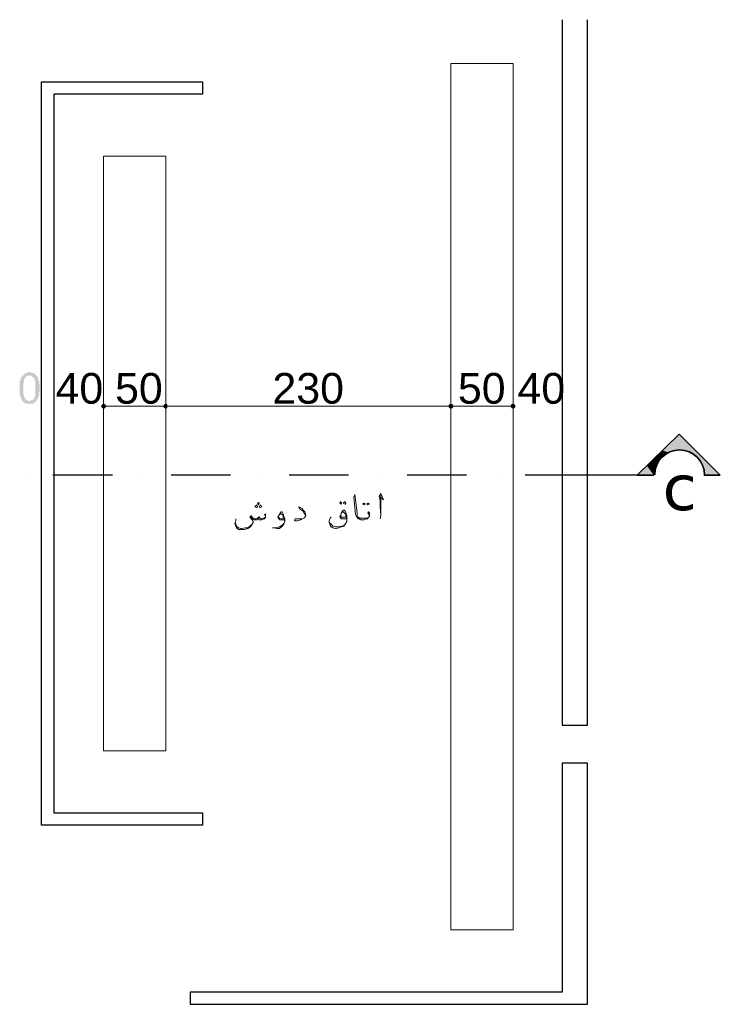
# Model space of a CAD drawing. Header units: metres. Extents: x 5.7 to 89.8, y 4 to 63.5.
# Tile 8 of 72: x 17.4 to 25.1, y 18.5 to 29.4. Entities that reach past the tile are written whole.
import ezdxf

# ---------------------------------------------------------------- set-up
doc = ezdxf.new("R2010")
doc.units = ezdxf.units.M
doc.header["$MEASUREMENT"] = 0
for name, color, linetype in [('PDF11_dim', 7, 'Continuous'), ('PDF11_furn', 7, 'Continuous'), ('PDF11_saghf kazeb', 7, 'Continuous'), ('PDF11_SECTION', 7, 'Continuous'), ('PDF11_Text', 7, 'Continuous'), ('PDF11_textt', 7, 'Continuous'), ('PDF11_wall', 7, 'Continuous')]:
    doc.layers.add(name, color=color, linetype=linetype)
doc.styles.add('PDF Arial', font='arial.ttf')
doc.styles.add('PDF Verdana', font='verdana.ttf')

msp = doc.modelspace()

# ---------------------------------------------------------------- hatches: boundary and pattern name
at = {"layer": 'PDF11_dim', "transparency": 33554559}
h = msp.add_hatch(color=256, dxfattribs=at)
h.paths.add_polyline_path([(17.388, 25.317), (17.388, 25.317), (17.388, 25.327), (17.388, 25.327), (17.388, 25.336), (17.388, 25.336), (17.388, 25.346), (17.388, 25.356), (17.388, 25.356), (17.388, 25.365), (17.388, 25.365), (17.388, 25.375), (17.388, 25.375), (17.388, 25.375), (17.388, 25.385), (17.388, 25.385), (17.388, 25.394), (17.388, 25.394), (17.397, 25.404), (17.397, 25.404), (17.397, 25.404), (17.397, 25.414), (17.397, 25.414), (17.397, 25.423), (17.397, 25.423), (17.407, 25.433), (17.407, 25.433), (17.407, 25.442), (17.407, 25.442), (17.416, 25.442), (17.416, 25.452), (17.416, 25.452), (17.426, 25.452), (17.426, 25.462), (17.426, 25.462), (17.436, 25.462), (17.436, 25.471), (17.436, 25.471), (17.436, 25.471), (17.445, 25.471), (17.445, 25.481), (17.455, 25.481), (17.455, 25.481), (17.465, 25.481), (17.465, 25.481), (17.474, 25.481), (17.474, 25.481), (17.474, 25.491), (17.484, 25.491), (17.493, 25.491), (17.493, 25.491), (17.493, 25.491), (17.503, 25.491), (17.503, 25.491), (17.513, 25.491), (17.513, 25.481), (17.522, 25.481), (17.522, 25.481), (17.532, 25.481), (17.532, 25.481), (17.532, 25.481), (17.542, 25.481), (17.542, 25.481), (17.551, 25.471), (17.551, 25.471), (17.551, 25.471), (17.561, 25.462), (17.561, 25.462), (17.561, 25.462), (17.571, 25.452), (17.571, 25.452), (17.571, 25.452), (17.58, 25.442), (17.58, 25.442), (17.58, 25.433), (17.58, 25.433), (17.59, 25.433), (17.59, 25.423), (17.59, 25.423), (17.59, 25.414), (17.59, 25.414), (17.59, 25.404), (17.599, 25.404), (17.599, 25.394), (17.599, 25.394), (17.599, 25.394), (17.599, 25.385), (17.599, 25.385), (17.599, 25.375), (17.599, 25.375), (17.599, 25.365), (17.599, 25.365), (17.599, 25.365), (17.609, 25.356), (17.609, 25.356), (17.609, 25.346), (17.609, 25.336), (17.609, 25.336), (17.609, 25.327), (17.609, 25.327), (17.609, 25.317), (17.609, 25.317), (17.609, 25.317), (17.609, 25.308), (17.609, 25.298), (17.609, 25.298), (17.609, 25.288), (17.609, 25.288), (17.609, 25.279), (17.609, 25.279), (17.599, 25.269), (17.599, 25.269), (17.599, 25.259), (17.599, 25.259), (17.599, 25.25), (17.599, 25.25), (17.599, 25.24), (17.599, 25.24), (17.599, 25.231), (17.599, 25.231), (17.599, 25.231), (17.599, 25.221), (17.59, 25.221), (17.59, 25.221), (17.59, 25.211), (17.59, 25.202), (17.59, 25.202), (17.59, 25.202), (17.58, 25.192), (17.58, 25.192), (17.58, 25.182), (17.58, 25.182), (17.571, 25.173), (17.571, 25.173), (17.571, 25.173), (17.561, 25.163), (17.561, 25.163), (17.561, 25.163), (17.561, 25.163), (17.551, 25.153), (17.551, 25.153), (17.542, 25.153), (17.542, 25.153), (17.542, 25.144), (17.532, 25.144), (17.532, 25.144), (17.522, 25.144), (17.522, 25.144), (17.513, 25.144), (17.513, 25.144), (17.503, 25.144), (17.503, 25.144), (17.493, 25.134), (17.493, 25.134), (17.493, 25.144), (17.484, 25.144), (17.484, 25.144), (17.474, 25.144), (17.474, 25.144), (17.465, 25.144), (17.465, 25.144), (17.455, 25.144), (17.455, 25.144), (17.445, 25.144), (17.445, 25.153), (17.445, 25.153), (17.436, 25.153), (17.436, 25.153), (17.426, 25.163), (17.426, 25.163), (17.426, 25.163), (17.416, 25.173), (17.416, 25.173), (17.416, 25.173), (17.416, 25.173), (17.416, 25.182), (17.407, 25.182), (17.407, 25.182), (17.407, 25.192), (17.407, 25.192), (17.407, 25.192), (17.407, 25.202), (17.397, 25.202), (17.397, 25.211), (17.397, 25.211), (17.397, 25.211), (17.397, 25.221), (17.397, 25.221), (17.397, 25.231), (17.388, 25.231), (17.388, 25.24), (17.388, 25.24), (17.388, 25.25), (17.388, 25.25), (17.388, 25.259), (17.388, 25.259), (17.388, 25.269), (17.388, 25.269), (17.388, 25.279), (17.388, 25.288), (17.388, 25.288), (17.388, 25.298), (17.388, 25.298), (17.388, 25.308), (17.388, 25.317)], flags=0)
h.paths.add_polyline_path([(17.426, 25.317), (17.426, 25.308), (17.426, 25.298), (17.426, 25.298), (17.426, 25.288), (17.426, 25.279), (17.426, 25.279), (17.426, 25.269), (17.426, 25.259), (17.426, 25.259), (17.426, 25.25), (17.426, 25.25), (17.436, 25.24), (17.436, 25.24), (17.436, 25.231), (17.436, 25.231), (17.436, 25.231), (17.436, 25.221), (17.436, 25.221), (17.436, 25.221), (17.436, 25.211), (17.445, 25.211), (17.445, 25.211), (17.445, 25.202), (17.445, 25.202), (17.445, 25.202), (17.445, 25.202), (17.455, 25.192), (17.455, 25.192), (17.455, 25.182), (17.465, 25.182), (17.465, 25.182), (17.474, 25.182), (17.474, 25.173), (17.474, 25.173), (17.484, 25.173), (17.484, 25.173), (17.493, 25.173), (17.493, 25.173), (17.503, 25.173), (17.503, 25.173), (17.513, 25.173), (17.513, 25.173), (17.513, 25.182), (17.522, 25.182), (17.522, 25.182), (17.532, 25.182), (17.532, 25.192), (17.532, 25.192), (17.542, 25.192), (17.542, 25.202), (17.542, 25.202), (17.542, 25.202), (17.551, 25.202), (17.551, 25.211), (17.551, 25.211), (17.551, 25.211), (17.551, 25.221), (17.551, 25.221), (17.551, 25.231), (17.551, 25.231), (17.561, 25.231), (17.561, 25.24), (17.561, 25.24), (17.561, 25.25), (17.561, 25.25), (17.561, 25.259), (17.561, 25.259), (17.561, 25.269), (17.561, 25.269), (17.561, 25.279), (17.561, 25.288), (17.561, 25.288), (17.561, 25.298), (17.561, 25.308), (17.561, 25.308), (17.561, 25.317), (17.561, 25.317), (17.561, 25.327), (17.561, 25.336), (17.561, 25.336), (17.561, 25.346), (17.561, 25.356), (17.561, 25.356), (17.561, 25.365), (17.561, 25.365), (17.561, 25.375), (17.561, 25.375), (17.561, 25.385), (17.561, 25.385), (17.561, 25.394), (17.551, 25.394), (17.551, 25.404), (17.551, 25.404), (17.551, 25.404), (17.551, 25.414), (17.551, 25.414), (17.551, 25.414), (17.551, 25.423), (17.542, 25.423), (17.542, 25.423), (17.542, 25.423), (17.542, 25.433), (17.542, 25.433), (17.532, 25.433), (17.532, 25.442), (17.522, 25.442), (17.522, 25.442), (17.522, 25.442), (17.513, 25.452), (17.513, 25.452), (17.503, 25.452), (17.503, 25.452), (17.493, 25.452), (17.493, 25.452), (17.493, 25.452), (17.484, 25.452), (17.484, 25.452), (17.474, 25.452), (17.474, 25.452), (17.465, 25.442), (17.465, 25.442), (17.465, 25.442), (17.455, 25.442), (17.455, 25.433), (17.455, 25.433), (17.445, 25.433), (17.445, 25.423), (17.445, 25.423), (17.445, 25.423), (17.445, 25.414), (17.445, 25.414), (17.436, 25.414), (17.436, 25.404), (17.436, 25.404), (17.436, 25.404), (17.436, 25.394), (17.436, 25.394), (17.436, 25.385), (17.436, 25.385), (17.436, 25.375), (17.426, 25.375), (17.426, 25.365), (17.426, 25.365), (17.426, 25.356), (17.426, 25.356), (17.426, 25.346), (17.426, 25.336), (17.426, 25.336), (17.426, 25.327), (17.426, 25.317), (17.426, 25.317), (17.426, 25.317)], flags=0)

# ---------------------------------------------------------------- linework, layer by layer
at = {"layer": 'PDF11_dim', "lineweight": 20}
for points in [[(17.628, 25.115), (17.628, 25.192)], [(17.763, 25.115), (17.763, 25.192)], [(23.359, 25.115), (23.359, 25.192)], [(18.341, 25.115), (18.36, 25.115), (18.938, 25.115), (18.967, 25.115)], [(19.015, 25.115), (19.044, 25.115), (22.078, 25.115), (22.107, 25.115)], [(22.165, 25.115), (22.193, 25.115), (22.762, 25.115), (22.791, 25.115)]]:
    msp.add_lwpolyline(points, dxfattribs=at)
for points in [[(18.312, 25.192), (18.312, 25.115)], [(18.996, 25.192), (18.996, 25.115)], [(22.136, 25.192), (22.136, 25.115)], [(22.82, 25.192), (22.82, 25.115)]]:
    msp.add_lwpolyline(points, close=True, dxfattribs=at)
at = {"layer": 'PDF11_dim', "transparency": 33554559}
for points in [[(18.293, 25.134), (18.312, 25.115), (18.283, 25.115)], [(18.283, 25.115), (18.293, 25.096), (18.312, 25.115)], [(18.312, 25.144), (18.293, 25.134), (18.312, 25.115)], [(18.293, 25.096), (18.312, 25.115), (18.312, 25.086)], [(18.312, 25.115), (18.331, 25.134), (18.312, 25.144)], [(18.341, 25.115), (18.312, 25.115), (18.331, 25.134)], [(18.312, 25.115), (18.312, 25.086), (18.331, 25.096)], [(18.331, 25.096), (18.341, 25.115), (18.312, 25.115)], [(18.977, 25.134), (18.967, 25.115), (18.996, 25.115)], [(18.977, 25.134), (18.996, 25.115), (18.967, 25.115)], [(18.967, 25.115), (18.996, 25.115), (18.977, 25.096)], [(18.967, 25.115), (18.977, 25.096), (18.996, 25.115)], [(18.996, 25.115), (18.996, 25.144), (18.977, 25.134)], [(18.996, 25.144), (18.977, 25.134), (18.996, 25.115)], [(18.996, 25.115), (18.977, 25.096), (18.996, 25.086)], [(18.977, 25.096), (18.996, 25.115), (18.996, 25.086)], [(19.015, 25.134), (18.996, 25.115), (18.996, 25.144)], [(18.996, 25.115), (19.015, 25.134), (18.996, 25.144)], [(19.015, 25.115), (19.015, 25.134), (18.996, 25.115)], [(19.015, 25.115), (18.996, 25.115), (19.015, 25.134)], [(18.996, 25.086), (19.015, 25.096), (18.996, 25.115)], [(19.015, 25.096), (18.996, 25.115), (19.015, 25.115)], [(18.996, 25.115), (18.996, 25.086), (19.015, 25.096)], [(19.015, 25.096), (19.015, 25.115), (18.996, 25.115)], [(22.116, 25.134), (22.107, 25.115), (22.136, 25.115)], [(22.116, 25.134), (22.136, 25.115), (22.107, 25.115)], [(22.107, 25.115), (22.136, 25.115), (22.116, 25.096)], [(22.107, 25.115), (22.116, 25.096), (22.136, 25.115)], [(22.136, 25.115), (22.136, 25.144), (22.116, 25.134)], [(22.136, 25.144), (22.116, 25.134), (22.136, 25.115)], [(22.136, 25.115), (22.116, 25.096), (22.136, 25.086)], [(22.116, 25.096), (22.136, 25.115), (22.136, 25.086)], [(22.155, 25.134), (22.136, 25.115), (22.136, 25.144)], [(22.136, 25.115), (22.155, 25.134), (22.136, 25.144)], [(22.165, 25.115), (22.155, 25.134), (22.136, 25.115)], [(22.165, 25.115), (22.136, 25.115), (22.155, 25.134)], [(22.136, 25.086), (22.155, 25.096), (22.136, 25.115)], [(22.155, 25.096), (22.136, 25.115), (22.165, 25.115)], [(22.136, 25.115), (22.136, 25.086), (22.155, 25.096)], [(22.155, 25.096), (22.165, 25.115), (22.136, 25.115)], [(22.8, 25.134), (22.791, 25.115), (22.82, 25.115)], [(22.791, 25.115), (22.82, 25.115), (22.8, 25.096)], [(22.82, 25.115), (22.82, 25.144), (22.8, 25.134)], [(22.82, 25.115), (22.8, 25.096), (22.82, 25.086)], [(22.839, 25.134), (22.82, 25.115), (22.82, 25.144)], [(22.848, 25.115), (22.839, 25.134), (22.82, 25.115)], [(22.82, 25.086), (22.839, 25.096), (22.82, 25.115)], [(22.839, 25.096), (22.82, 25.115), (22.848, 25.115)]]:
    msp.add_solid(points, dxfattribs=at)
at = {"layer": 'PDF11_furn', "lineweight": 18}
msp.add_lwpolyline([(21.423, 18.527), (21.423, 18.527)], dxfattribs=at)
at = {"layer": 'PDF11_saghf kazeb', "lineweight": 18}
for points in [[(22.136, 28.89), (22.82, 28.89), (22.82, 19.346), (22.136, 19.346)], [(18.996, 21.32), (18.312, 21.32), (18.312, 27.869), (18.996, 27.869)]]:
    msp.add_lwpolyline(points, close=True, dxfattribs=at)
at = {"layer": 'PDF11_SECTION', "lineweight": 30}
for points in [[(24.37, 24.354), (24.187, 24.354), (24.649, 24.807), (25.102, 24.354), (24.919, 24.354), (25.102, 24.354), (24.649, 24.807), (24.187, 24.354), (24.37, 24.354), (23.417, 24.354), (22.954, 24.354)], [(17.436, 24.354), (17.436, 24.354)], [(18.408, 24.354), (17.754, 24.354)], [(18.736, 24.354), (18.736, 24.354)], [(19.709, 24.354), (19.054, 24.354)], [(20.036, 24.354), (20.036, 24.354)], [(21.009, 24.354), (20.354, 24.354)], [(21.336, 24.354), (21.336, 24.354)], [(22.309, 24.354), (21.654, 24.354)], [(22.637, 24.354), (22.637, 24.354)]]:
    msp.add_lwpolyline(points, dxfattribs=at)
msp.add_lwpolyline([(24.929, 24.359, 0.999952), (24.38, 24.359, -0.999952)], format="xyb", close=True, dxfattribs=at)
at = {"layer": 'PDF11_SECTION', "transparency": 33554559}
for points in [[(24.649, 24.807), (24.466, 24.624), (24.649, 24.624)], [(24.649, 24.807), (24.649, 24.624), (24.832, 24.624)], [(24.649, 24.807), (24.649, 24.624), (24.832, 24.624)], [(24.447, 24.605), (24.544, 24.605), (24.466, 24.624)], [(24.544, 24.605), (24.466, 24.624), (24.649, 24.624)], [(24.746, 24.605), (24.852, 24.605), (24.649, 24.624)], [(24.852, 24.605), (24.649, 24.624), (24.832, 24.624)], [(24.746, 24.605), (24.852, 24.605), (24.649, 24.624)], [(24.852, 24.605), (24.649, 24.624), (24.832, 24.624)], [(24.293, 24.46), (24.399, 24.46), (24.38, 24.547)], [(24.38, 24.547), (24.457, 24.547), (24.447, 24.605)], [(24.399, 24.46), (24.38, 24.547), (24.457, 24.547)], [(24.457, 24.547), (24.447, 24.605), (24.544, 24.605)], [(24.842, 24.547), (24.909, 24.547), (24.746, 24.605)], [(24.909, 24.547), (24.746, 24.605), (24.852, 24.605)], [(24.842, 24.547), (24.909, 24.547), (24.746, 24.605)], [(24.909, 24.547), (24.746, 24.605), (24.852, 24.605)], [(24.9, 24.46), (24.996, 24.46), (24.842, 24.547)], [(24.996, 24.46), (24.842, 24.547), (24.909, 24.547)], [(24.9, 24.46), (24.996, 24.46), (24.842, 24.547)], [(24.996, 24.46), (24.842, 24.547), (24.909, 24.547)], [(24.187, 24.354), (24.37, 24.354), (24.293, 24.46)], [(24.37, 24.354), (24.293, 24.46), (24.399, 24.46)], [(24.919, 24.354), (25.102, 24.354), (24.9, 24.46)], [(25.102, 24.354), (24.9, 24.46), (24.996, 24.46)], [(24.919, 24.354), (25.102, 24.354), (24.9, 24.46)], [(25.102, 24.354), (24.9, 24.46), (24.996, 24.46)]]:
    msp.add_solid(points, dxfattribs=at)
at = {"layer": 'PDF11_textt', "lineweight": 20}
for points in [[(21.24, 23.901), (21.24, 23.911), (21.23, 23.93), (21.221, 23.94), (21.23, 23.95), (21.24, 23.94), (21.24, 23.921), (21.24, 23.911), (21.24, 23.901), (21.23, 23.892), (21.221, 23.873), (21.201, 23.873), (21.182, 23.863), (21.153, 23.863), (21.144, 23.863), (21.124, 23.873), (21.115, 23.873), (21.105, 23.892), (21.096, 23.901), (21.086, 23.921), (21.067, 24.113), (21.076, 24.142), (21.105, 23.94), (21.105, 23.911), (21.105, 23.901), (21.115, 23.892), (21.134, 23.882), (21.144, 23.882), (21.153, 23.882), (21.182, 23.882), (21.221, 23.882), (21.23, 23.892)], [(21.356, 24.113), (21.394, 24.084), (21.365, 24.152), (21.346, 24.123), (21.356, 24.075), (21.356, 24.007), (21.365, 23.911), (21.356, 23.873)], [(21.365, 23.911), (21.365, 23.978), (21.365, 24.084), (21.365, 24.133)], [(20.537, 23.911), (20.518, 23.94), (20.508, 23.959), (20.479, 23.978), (20.46, 23.998), (20.46, 24.007), (20.498, 23.988), (20.508, 23.969), (20.527, 23.95), (20.537, 23.911), (20.527, 23.892), (20.518, 23.882), (20.498, 23.873), (20.479, 23.863), (20.441, 23.853), (20.412, 23.853), (20.421, 23.873), (20.46, 23.873), (20.498, 23.873), (20.518, 23.882), (20.527, 23.892)], [(20.99, 23.873), (20.941, 23.873), (20.932, 23.873), (20.922, 23.882), (20.913, 23.892), (20.922, 23.911), (20.932, 23.94), (20.941, 23.959), (20.951, 23.969), (20.961, 23.969), (20.97, 23.959), (20.98, 23.94), (20.99, 23.911), (20.99, 23.892), (20.99, 23.863), (20.99, 23.844), (20.97, 23.815), (20.961, 23.795), (20.932, 23.786), (20.903, 23.776), (20.874, 23.767), (20.864, 23.767), (20.835, 23.776), (20.816, 23.786), (20.807, 23.805), (20.797, 23.834), (20.797, 23.844), (20.797, 23.853), (20.807, 23.882), (20.816, 23.892)], [(19.949, 23.873), (19.959, 23.844), (19.959, 23.834), (19.949, 23.815), (19.93, 23.786), (19.901, 23.767), (19.863, 23.757), (19.843, 23.757), (19.824, 23.757), (19.795, 23.757), (19.776, 23.776), (19.766, 23.795), (19.757, 23.824), (19.766, 23.853), (19.766, 23.873)], [(19.959, 23.844), (19.949, 23.863), (19.921, 23.892), (19.94, 23.911), (19.949, 23.892), (19.959, 23.882), (19.969, 23.873), (19.988, 23.873), (20.007, 23.882), (20.017, 23.892), (20.026, 23.892), (20.036, 23.882), (20.046, 23.873), (20.055, 23.873), (20.075, 23.882), (20.094, 23.892)], [(20.094, 23.901), (20.084, 23.921), (20.094, 23.93), (20.094, 23.911), (20.094, 23.901), (20.094, 23.892), (20.084, 23.873), (20.075, 23.873), (20.055, 23.863), (20.046, 23.863), (20.026, 23.863), (20.017, 23.873), (20.017, 23.892), (20.007, 23.873), (19.998, 23.863), (19.978, 23.863), (19.969, 23.863), (19.949, 23.873), (19.93, 23.901)], [(20.026, 23.901), (20.026, 23.892)], [(20.296, 23.863), (20.287, 23.863), (20.267, 23.863), (20.248, 23.863), (20.248, 23.873), (20.238, 23.873), (20.229, 23.892), (20.248, 23.921), (20.258, 23.94), (20.267, 23.95), (20.277, 23.95), (20.287, 23.93), (20.296, 23.901), (20.306, 23.873), (20.306, 23.844), (20.296, 23.815), (20.277, 23.795), (20.248, 23.767), (20.219, 23.767), (20.19, 23.776), (20.171, 23.776)], [(20.248, 23.921), (20.248, 23.93), (20.267, 23.93), (20.287, 23.911), (20.287, 23.892), (20.296, 23.882), (20.306, 23.844), (20.296, 23.824), (20.277, 23.805), (20.248, 23.786), (20.209, 23.776), (20.19, 23.776)], [(20.296, 23.882), (20.277, 23.873), (20.267, 23.873), (20.248, 23.882), (20.238, 23.892), (20.238, 23.901)], [(20.98, 23.892), (20.941, 23.892), (20.932, 23.892), (20.922, 23.901), (20.913, 23.911)], [(20.922, 23.93), (20.932, 23.94), (20.941, 23.95), (20.951, 23.95), (20.961, 23.94), (20.97, 23.93), (20.98, 23.911), (20.99, 23.863)], [(19.757, 23.834), (19.766, 23.815), (19.776, 23.795), (19.795, 23.776), (19.824, 23.767), (19.834, 23.767), (19.872, 23.776), (19.901, 23.776), (19.921, 23.795), (19.949, 23.815)], [(20.97, 23.815), (20.951, 23.795), (20.932, 23.795), (20.893, 23.786), (20.864, 23.786), (20.835, 23.795), (20.816, 23.815), (20.797, 23.834), (20.797, 23.853)]]:
    msp.add_lwpolyline(points, dxfattribs=at)
for points in [[(19.998, 23.998), (20.007, 24.007), (19.998, 24.027), (19.978, 24.007)], [(20.017, 24.027), (20.026, 24.046), (20.017, 24.056), (20.007, 24.046)], [(20.036, 23.998), (20.055, 24.007), (20.036, 24.027), (20.026, 24.007)], [(20.922, 24.036), (20.932, 24.046), (20.922, 24.065), (20.913, 24.046)], [(20.97, 24.036), (20.98, 24.046), (20.97, 24.065), (20.951, 24.046)], [(21.182, 24.046), (21.192, 24.036), (21.182, 24.027), (21.163, 24.036)], [(21.221, 24.046), (21.24, 24.036), (21.221, 24.027), (21.211, 24.036)]]:
    msp.add_lwpolyline(points, close=True, dxfattribs=at)
at = {"layer": 'PDF11_wall', "lineweight": 30}
msp.add_lwpolyline([(23.359, 29.372), (23.359, 21.6), (23.638, 21.6), (23.638, 29.372)], dxfattribs=at)
for points in [[(17.763, 28.553), (17.763, 20.636), (19.4, 20.636), (19.4, 20.502), (17.628, 20.502), (17.628, 28.688), (19.4, 28.688), (19.4, 28.553)], [(19.266, 18.527), (23.638, 18.527), (23.638, 21.185), (23.359, 21.185), (23.359, 18.662), (19.266, 18.662)]]:
    msp.add_lwpolyline(points, close=True, dxfattribs=at)

# ---------------------------------------------------------------- texts
at = {"layer": 'PDF11_Text', "attachment_point": 7}
for s, insert, char_height, style in [('40 50', (17.782, 25.138), 0.3378, 'PDF Arial'), ('230', (20.171, 25.138), 0.3378, 'PDF Arial'), ('50 40', (22.213, 25.138), 0.3378, 'PDF Arial'), ('c', (24.466, 23.961), 0.504, 'PDF Verdana')]:
    msp.add_mtext(s, dxfattribs=dict(at, insert=insert, char_height=char_height, style=style))

doc.saveas('drawing.dxf')
